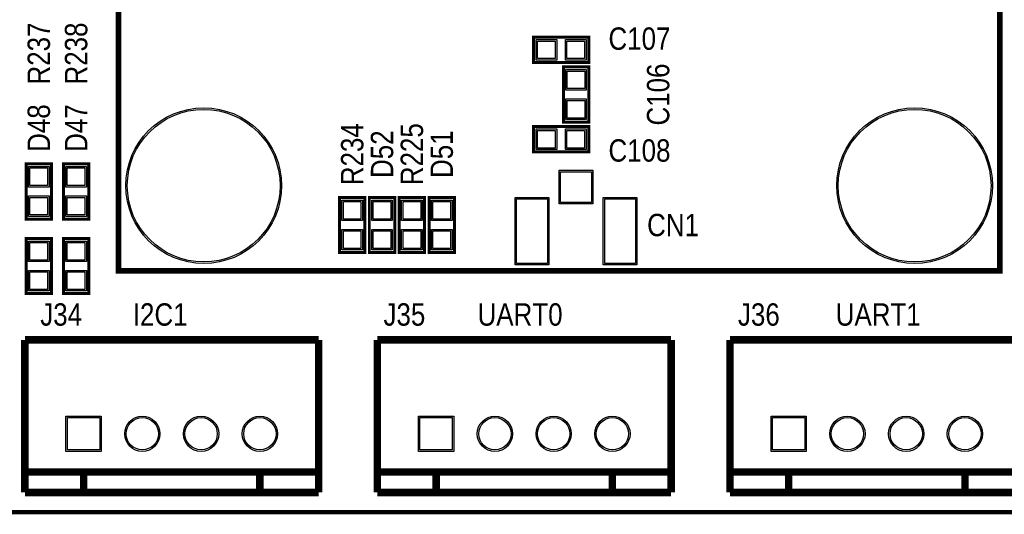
# Model space of a CAD drawing. Extents: x -13 to 137, y 0 to 99.
# Tile 5 of 14: x 86 to 119, y 0 to 17. Entities that reach past the tile are written whole.
import ezdxf
from ezdxf.enums import TextEntityAlignment as Align

# ---------------------------------------------------------------- set-up
doc = ezdxf.new("R2010")
doc.units = 0
for name, color, linetype in [('BG_OUTLINE', 80, 'CONTINUOUS'), ('BG_SILKSCREEN_TOP', 40, 'CONTINUOUS'), ('PG_SILKSCREEN_TOP', 7, 'CONTINUOUS'), ('PIN_SOLDERMASK_TOP', 200, 'CONTINUOUS'), ('PIN_TOP', 92, 'CONTINUOUS'), ('RD_SILKSCREEN_TOP', 6, 'CONTINUOUS')]:
    doc.layers.add(name, color=color, linetype=linetype)

msp = doc.modelspace()

# ---------------------------------------------------------------- linework, layer by layer
at = {"layer": 'BG_OUTLINE'}
msp.add_lwpolyline([(3.048, 0, -0.414214), (0, 3.048), (0, 78.951836, -0.414214), (3.048, 81.999836), (133.951726, 81.999836, -0.414214), (136.999726, 78.951836), (136.999726, 3.048, -0.414214), (133.951726, 0)], format="xyb", close=True, dxfattribs=at)
at = {"layer": 'BG_OUTLINE', "const_width": 0.1524}
msp.add_lwpolyline([(3.048, 0), (133.951726, 0)], dxfattribs=at)
at = {"layer": 'PG_SILKSCREEN_TOP'}
for points, const_width in [([(119.201438, 54.568344), (119.201438, 8.219694), (89.201244, 8.219694), (89.201244, 54.56809), (89.201498, 54.568344), (89.201498, 60.868306)], 0.199898), ([(105.2068, 15.3162), (103.3272, 15.3162), (103.3272, 16.1798), (105.2068, 16.1798), (105.2068, 15.3162)], 0.1016), ([(105.2068, 15.1638), (105.2068, 13.2842), (104.3432, 13.2842), (104.3432, 15.1638), (105.2068, 15.1638)], 0.1016), ([(105.2068, 12.2682), (103.3272, 12.2682), (103.3272, 13.1318), (105.2068, 13.1318), (105.2068, 12.2682)], 0.1016), ([(86.0552, 9.9822), (86.0552, 11.8618), (86.9188, 11.8618), (86.9188, 9.9822), (86.0552, 9.9822)], 0.1016), ([(87.3252, 9.9822), (87.3252, 11.8618), (88.1888, 11.8618), (88.1888, 9.9822), (87.3252, 9.9822)], 0.1016), ([(96.7232, 8.8392), (96.7232, 10.7188), (97.5868, 10.7188), (97.5868, 8.8392), (96.7232, 8.8392)], 0.1016), ([(98.6028, 10.7188), (98.6028, 8.8392), (97.7392, 8.8392), (97.7392, 10.7188), (98.6028, 10.7188)], 0.1016), ([(98.7552, 8.8392), (98.7552, 10.7188), (99.6188, 10.7188), (99.6188, 8.8392), (98.7552, 8.8392)], 0.1016), ([(100.6348, 10.7188), (100.6348, 8.8392), (99.7712, 8.8392), (99.7712, 10.7188), (100.6348, 10.7188)], 0.1016), ([(86.9188, 9.3218), (86.9188, 7.4422), (86.0552, 7.4422), (86.0552, 9.3218), (86.9188, 9.3218)], 0.1016), ([(88.1888, 9.3218), (88.1888, 7.4422), (87.3252, 7.4422), (87.3252, 9.3218), (88.1888, 9.3218)], 0.1016), ([(86.013036, 5.867146), (86.013036, 0.667258)], 0.254), ([(96.013016, 5.867146), (86.013036, 5.867146)], 0.254), ([(96.013016, 5.867146), (96.013016, 0.667258)], 0.254), ([(98.013012, 5.867146), (98.013012, 0.667258)], 0.254), ([(108.012992, 5.867146), (98.013012, 5.867146)], 0.254), ([(108.012992, 5.867146), (108.012992, 0.667258)], 0.254), ([(110.012988, 5.867146), (110.012988, 0.667258)], 0.254), ([(120.012968, 5.867146), (110.012988, 5.867146)], 0.254), ([(86.013036, 1.367282), (96.013016, 1.367282)], 0.254), ([(88.013032, 1.367282), (88.013032, 0.667258)], 0.254), ([(94.01302, 1.367282), (94.01302, 0.667258)], 0.254), ([(98.013012, 1.367282), (108.012992, 1.367282)], 0.254), ([(100.013008, 1.367282), (100.013008, 0.667258)], 0.254), ([(106.012996, 1.367282), (106.012996, 0.667258)], 0.254), ([(110.012988, 1.367282), (120.012968, 1.367282)], 0.254), ([(112.012984, 1.367282), (112.012984, 0.667258)], 0.254), ([(118.012972, 1.367282), (118.012972, 0.667258)], 0.254), ([(86.013036, 0.667258), (96.013016, 0.667258)], 0.254), ([(98.013012, 0.667258), (108.012992, 0.667258)], 0.254), ([(110.012988, 0.667258), (120.012968, 0.667258)], 0.254)]:
    msp.add_lwpolyline(points, dxfattribs=dict(at, const_width=const_width))
at = {"layer": 'PIN_SOLDERMASK_TOP'}
for points in [[(104.117648, 16.09852), (104.117648, 15.39748), (103.416608, 15.39748), (103.416608, 16.09852)], [(105.117392, 16.09852), (105.117392, 15.39748), (104.416352, 15.39748), (104.416352, 16.09852)], [(104.42448, 15.074392), (105.12552, 15.074392), (105.12552, 14.373352), (104.42448, 14.373352)], [(104.42448, 14.074648), (105.12552, 14.074648), (105.12552, 13.373608), (104.42448, 13.373608)], [(104.117648, 13.05052), (104.117648, 12.34948), (103.416608, 12.34948), (103.416608, 13.05052)], [(105.117392, 13.05052), (105.117392, 12.34948), (104.416352, 12.34948), (104.416352, 13.05052)], [(86.83752, 11.071352), (86.13648, 11.071352), (86.13648, 11.772392), (86.83752, 11.772392)], [(88.10752, 11.071352), (87.40648, 11.071352), (87.40648, 11.772392), (88.10752, 11.772392)], [(105.350056, 11.6459), (105.350056, 10.495788), (104.199944, 10.495788), (104.199944, 11.6459)], [(86.83752, 10.071608), (86.13648, 10.071608), (86.13648, 10.772648), (86.83752, 10.772648)], [(88.10752, 10.071608), (87.40648, 10.071608), (87.40648, 10.772648), (88.10752, 10.772648)], [(97.50552, 9.928352), (96.80448, 9.928352), (96.80448, 10.629392), (97.50552, 10.629392)], [(97.82048, 10.629392), (98.52152, 10.629392), (98.52152, 9.928352), (97.82048, 9.928352)], [(99.53752, 9.928352), (98.83648, 9.928352), (98.83648, 10.629392), (99.53752, 10.629392)], [(99.85248, 10.629392), (100.55352, 10.629392), (100.55352, 9.928352), (99.85248, 9.928352)], [(103.849932, 10.720705), (103.849932, 8.420735), (102.69982, 8.420735), (102.69982, 10.720705)], [(106.85018, 10.720705), (106.85018, 8.420735), (105.700068, 8.420735), (105.700068, 10.720705)], [(97.50552, 8.928608), (96.80448, 8.928608), (96.80448, 9.629648), (97.50552, 9.629648)], [(97.82048, 9.629648), (98.52152, 9.629648), (98.52152, 8.928608), (97.82048, 8.928608)], [(99.53752, 8.928608), (98.83648, 8.928608), (98.83648, 9.629648), (99.53752, 9.629648)], [(99.85248, 9.629648), (100.55352, 9.629648), (100.55352, 8.928608), (99.85248, 8.928608)], [(86.13648, 9.232392), (86.83752, 9.232392), (86.83752, 8.531352), (86.13648, 8.531352)], [(87.40648, 9.232392), (88.10752, 9.232392), (88.10752, 8.531352), (87.40648, 8.531352)], [(86.13648, 8.232648), (86.83752, 8.232648), (86.83752, 7.531608), (86.13648, 7.531608)], [(87.40648, 8.232648), (88.10752, 8.232648), (88.10752, 7.531608), (87.40648, 7.531608)], [(87.413084, 2.067306), (87.413084, 3.267202), (88.61298, 3.267202), (88.61298, 2.067306)], [(99.41306, 2.067306), (99.41306, 3.267202), (100.612956, 3.267202), (100.612956, 2.067306)], [(111.413036, 2.067306), (111.413036, 3.267202), (112.612932, 3.267202), (112.612932, 2.067306)]]:
    msp.add_lwpolyline(points, close=True, dxfattribs=at)
for centre, radius in [((92.101162, 11.119612), 2.649982), ((116.301266, 11.119612), 2.649982), ((90.013028, 2.667254), 0.599948), ((92.013024, 2.667254), 0.599948), ((94.01302, 2.667254), 0.599948), ((102.013004, 2.667254), 0.599948), ((104.013, 2.667254), 0.599948), ((106.012996, 2.667254), 0.599948), ((114.01298, 2.667254), 0.599948), ((116.012976, 2.667254), 0.599948), ((118.012972, 2.667254), 0.599948)]:
    msp.add_circle(centre, radius, dxfattribs=at)
at = {"layer": 'PIN_TOP'}
for points in [[(104.066848, 16.04772), (104.066848, 15.44828), (103.467408, 15.44828), (103.467408, 16.04772)], [(105.066592, 16.04772), (105.066592, 15.44828), (104.467152, 15.44828), (104.467152, 16.04772)], [(104.47528, 15.023592), (105.07472, 15.023592), (105.07472, 14.424152), (104.47528, 14.424152)], [(104.47528, 14.023848), (105.07472, 14.023848), (105.07472, 13.424408), (104.47528, 13.424408)], [(104.066848, 12.99972), (104.066848, 12.40028), (103.467408, 12.40028), (103.467408, 12.99972)], [(105.066592, 12.99972), (105.066592, 12.40028), (104.467152, 12.40028), (104.467152, 12.99972)], [(86.78672, 11.122152), (86.18728, 11.122152), (86.18728, 11.721592), (86.78672, 11.721592)], [(88.05672, 11.122152), (87.45728, 11.122152), (87.45728, 11.721592), (88.05672, 11.721592)], [(105.300018, 11.595862), (105.300018, 10.545826), (104.249982, 10.545826), (104.249982, 11.595862)], [(86.78672, 10.122408), (86.18728, 10.122408), (86.18728, 10.721848), (86.78672, 10.721848)], [(88.05672, 10.122408), (87.45728, 10.122408), (87.45728, 10.721848), (88.05672, 10.721848)], [(97.45472, 9.979152), (96.85528, 9.979152), (96.85528, 10.578592), (97.45472, 10.578592)], [(97.87128, 10.578592), (98.47072, 10.578592), (98.47072, 9.979152), (97.87128, 9.979152)], [(99.48672, 9.979152), (98.88728, 9.979152), (98.88728, 10.578592), (99.48672, 10.578592)], [(99.90328, 10.578592), (100.50272, 10.578592), (100.50272, 9.979152), (99.90328, 9.979152)], [(103.799894, 10.670667), (103.799894, 8.470773), (102.749858, 8.470773), (102.749858, 10.670667)], [(106.800142, 10.670667), (106.800142, 8.470773), (105.750106, 8.470773), (105.750106, 10.670667)], [(97.45472, 8.979408), (96.85528, 8.979408), (96.85528, 9.578848), (97.45472, 9.578848)], [(97.87128, 9.578848), (98.47072, 9.578848), (98.47072, 8.979408), (97.87128, 8.979408)], [(99.48672, 8.979408), (98.88728, 8.979408), (98.88728, 9.578848), (99.48672, 9.578848)], [(99.90328, 9.578848), (100.50272, 9.578848), (100.50272, 8.979408), (99.90328, 8.979408)], [(86.18728, 9.181592), (86.78672, 9.181592), (86.78672, 8.582152), (86.18728, 8.582152)], [(87.45728, 9.181592), (88.05672, 9.181592), (88.05672, 8.582152), (87.45728, 8.582152)], [(86.18728, 8.181848), (86.78672, 8.181848), (86.78672, 7.582408), (86.18728, 7.582408)], [(87.45728, 8.181848), (88.05672, 8.181848), (88.05672, 7.582408), (87.45728, 7.582408)], [(87.462868, 2.11709), (87.462868, 3.217164), (88.562942, 3.217164), (88.562942, 2.11709)], [(99.462844, 2.11709), (99.462844, 3.217164), (100.562918, 3.217164), (100.562918, 2.11709)], [(111.46282, 2.11709), (111.46282, 3.217164), (112.562894, 3.217164), (112.562894, 2.11709)]]:
    msp.add_lwpolyline(points, close=True, dxfattribs=at)
for centre, radius in [((92.101162, 11.119612), 2.599944), ((116.301266, 11.119612), 2.599944), ((90.013028, 2.667254), 0.550037), ((92.013024, 2.667254), 0.550037), ((94.01302, 2.667254), 0.550037), ((102.013004, 2.667254), 0.550037), ((104.013, 2.667254), 0.550037), ((106.012996, 2.667254), 0.550037), ((114.01298, 2.667254), 0.550037), ((116.012976, 2.667254), 0.550037), ((118.012972, 2.667254), 0.550037)]:
    msp.add_circle(centre, radius, dxfattribs=at)

# ---------------------------------------------------------------- texts
at = {"layer": 'BG_SILKSCREEN_TOP', "width": 0.866667}
for s, p in [('I2C1', (89.6874, 6.35)), ('UART0', (101.4222, 6.35)), ('UART1', (113.6142, 6.35))]:
    msp.add_text(s, height=0.762, dxfattribs=at).set_placement(p)
at = {"layer": 'RD_SILKSCREEN_TOP', "width": 0.866667}
for s, p in [('R237', (86.868, 15.620746)), ('R238', (88.138, 15.620746)), ('C106', (107.95, 14.224)), ('D48', (86.868, 13.080746)), ('D47', (88.138, 13.080746)), ('R234', (97.536, 12.191746)), ('R225', (99.568, 12.191746)), ('D52', (98.552, 12.191746)), ('D51', (100.584, 12.191746))]:
    msp.add_text(s, height=0.762, rotation=90, dxfattribs=at).set_placement(p, align=Align.CENTER)
for s, p in [('C107', (106.934, 15.748)), ('C108', (106.934, 11.938)), ('CN1', (108.077, 9.398)), ('J34', (87.249, 6.35)), ('J35', (98.933, 6.35)), ('J36', (110.998, 6.35))]:
    msp.add_text(s, height=0.762, dxfattribs=at).set_placement(p, align=Align.CENTER)

doc.saveas('drawing.dxf')
